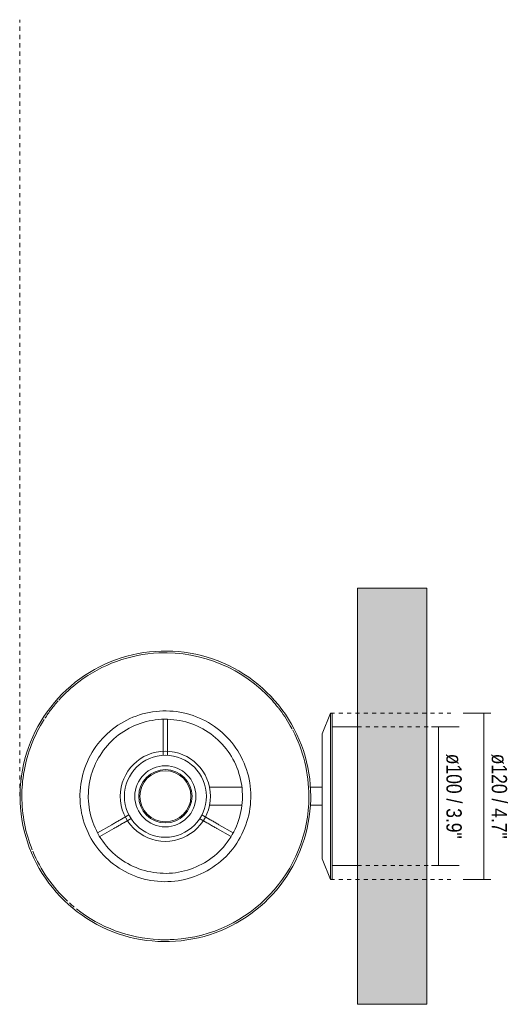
# Model space of a CAD drawing. Header units: millimetres. Extents: x -6717 to -4904, y 0 to 7139.
# Tile 4 of 4: x -6317 to -5965, y 6429 to 7139. Entities that reach past the tile are written whole.
import ezdxf

# ---------------------------------------------------------------- set-up
doc = ezdxf.new("R2010")
doc.units = ezdxf.units.MM
doc.linetypes.add('Dash', pattern=[6, 3, -3])
doc.layers.add('A-ANNO-DIMS', color=7, linetype='Dash', lineweight=9, true_color=0xd2d2d2)
for name, color, linetype, lineweight in [('A-ANNO-DIMS-5', 7, 'Continuous', 9), ('A-WALL', 7, 'Continuous', 9), ('E-LITE-EQPM', 7, 'Continuous', 20)]:
    doc.layers.add(name, color=color, linetype=linetype, lineweight=lineweight)
doc.styles.add('Arial Narrow', font='ARIALN.TTF', dxfattribs={"height": 11})
doc.dimstyles.new('FARO_-_2_2mm_Arial_Narrow_mm_Inch_Right', dxfattribs={"dimscale": 304.8, "dimtxt": 11.257741, "dimasz": 0, "dimexe": 0.049213, "dimexo": 0.0625, "dimgap": 0.008202, "dimtad": 1, "dimdec": 0, "dimzin": 0, "dimdsep": 46, "dimtxsty": 'Arial Narrow', "dimblk1": 'NONE', "dimblk2": 'NONE', "dimsah": 1, "dimcen": 0.09, "dimadec": 0, "dimazin": 0, "dimtfac": 1, "dimtdec": 4, "dimtix": 1, "dimtmove": 0, "dimatfit": 3, "dimfxl": 0.016404, "dimfxlon": 1, "dimtvp": 1, "dimtolj": 1, "dimtzin": 0, "dimarcsym": 2})

# ---------------------------------------------------------------- blocks, each defined once
blk = doc.blocks.new('64307-71 - 64307-71 SUMBA Black wall lamp Rattan Shade-541769-Planta_PDF')
at = {"layer": 'E-LITE-EQPM'}
for p, q in [((-3288.4, 6639.49), (-3294.36, 6624.59)), ((-3287.28, 6639.05), (-3288.4, 6639.49)), ((-3288.4, 6639.49), (-3288.4, 6579.5)), ((-3287.28, 6639.05), (-3287.28, 6579.5)), ((-3408.97, 6634.98), (-3408.97, 6623.22)), ((-3405.88, 6623.22), (-3405.88, 6634.98)), ((-3294.36, 6579.5), (-3294.36, 6624.59)), ((-3268.96, 6629.5), (-3287.28, 6629.5)), ((-3408.97, 6615.01), (-3408.97, 6608.91)), ((-3405.88, 6608.91), (-3405.88, 6615.01)), ((-3352.25, 6585.98), (-3375.65, 6585.98)), ((-3294.36, 6585.98), (-3302.91, 6585.98)), ((-3294.36, 6534.4), (-3294.36, 6579.5)), ((-3288.4, 6579.5), (-3288.4, 6519.5)), ((-3287.28, 6579.5), (-3287.28, 6519.95)), ((-3375.65, 6573.01), (-3352.25, 6573.01)), ((-3302.91, 6573.01), (-3294.36, 6573.01)), ((-3433.74, 6566.08), (-3438.95, 6563.07)), ((-3437.41, 6560.4), (-3432.13, 6563.45)), ((-3382.72, 6563.45), (-3377.44, 6560.4)), ((-3375.89, 6563.07), (-3381.11, 6566.08)), ((-3446.06, 6558.97), (-3456.23, 6553.1)), ((-3454.74, 6550.4), (-3444.52, 6556.3)), ((-3370.33, 6556.3), (-3360.11, 6550.4)), ((-3358.62, 6553.1), (-3368.78, 6558.97)), ((-3294.36, 6534.4), (-3288.4, 6519.5)), ((-3287.28, 6529.5), (-3268.96, 6529.5)), ((-3288.4, 6519.5), (-3287.28, 6519.95))]:
    blk.add_line(p, q, dxfattribs=at)
at = {"layer": 'E-LITE-EQPM', "flags": 128}
for points in [[(-3302.65, 6579.5), (-3302.74, 6583.69), (-3302.99, 6587.87), (-3303.41, 6592.04), (-3303.99, 6596.19), (-3304.74, 6600.31), (-3305.66, 6604.4), (-3306.73, 6608.45), (-3307.97, 6612.45), (-3309.37, 6616.4), (-3310.92, 6620.3), (-3312.63, 6624.12), (-3314.49, 6627.88), (-3316.5, 6631.55), (-3318.66, 6635.15), (-3320.95, 6638.65), (-3323.39, 6642.06), (-3325.96, 6645.37), (-3328.66, 6648.58), (-3331.48, 6651.67), (-3334.43, 6654.65), (-3337.49, 6657.51), (-3340.67, 6660.25), (-3343.95, 6662.85), (-3347.34, 6665.32), (-3350.82, 6667.66), (-3354.39, 6669.85), (-3358.04, 6671.9), (-3361.78, 6673.8), (-3365.58, 6675.55), (-3369.46, 6677.15), (-3373.39, 6678.59), (-3377.38, 6679.87), (-3381.42, 6680.99), (-3385.5, 6681.95), (-3389.62, 6682.74), (-3393.76, 6683.37), (-3397.92, 6683.83), (-3402.1, 6684.13), (-3406.29, 6684.26), (-3410.48, 6684.22), (-3414.67, 6684.02), (-3418.84, 6683.64), (-3423, 6683.1), (-3427.13, 6682.4), (-3431.23, 6681.53), (-3435.29, 6680.49), (-3439.31, 6679.3), (-3443.27, 6677.94), (-3447.18, 6676.43), (-3451.02, 6674.76), (-3454.8, 6672.94), (-3458.5, 6670.97), (-3462.11, 6668.86), (-3465.64, 6666.6), (-3469.08, 6664.2), (-3472.42, 6661.67), (-3475.65, 6659), (-3478.78, 6656.21), (-3481.79, 6653.3), (-3484.68, 6650.26), (-3487.45, 6647.12), (-3490.09, 6643.86), (-3492.6, 6640.51), (-3494.97, 6637.05), (-3497.2, 6633.51), (-3499.29, 6629.87), (-3501.23, 6626.16), (-3503.02, 6622.37), (-3504.66, 6618.51), (-3506.14, 6614.59), (-3507.47, 6610.62), (-3508.63, 6606.59), (-3509.63, 6602.52), (-3510.47, 6598.42), (-3511.15, 6594.28), (-3511.65, 6590.12), (-3512, 6585.94), (-3512.17, 6581.76), (-3512.19, 6579.5)], [(-3345.85, 6579.5), (-3345.9, 6581.96), (-3346.05, 6584.42), (-3346.29, 6586.87), (-3346.64, 6589.31), (-3347.08, 6591.73), (-3347.62, 6594.13), (-3348.25, 6596.51), (-3348.98, 6598.86), (-3349.8, 6601.19), (-3350.71, 6603.47), (-3351.72, 6605.72), (-3352.81, 6607.93), (-3353.99, 6610.09), (-3355.26, 6612.2), (-3356.61, 6614.26), (-3358.04, 6616.27), (-3359.55, 6618.21), (-3361.13, 6620.1), (-3362.79, 6621.91), (-3364.53, 6623.66), (-3366.33, 6625.34), (-3368.19, 6626.95), (-3370.12, 6628.48), (-3372.11, 6629.93), (-3374.16, 6631.31), (-3376.25, 6632.6), (-3378.4, 6633.8), (-3380.6, 6634.92), (-3382.84, 6635.94), (-3385.11, 6636.88), (-3387.43, 6637.73), (-3389.77, 6638.48), (-3392.14, 6639.14), (-3394.54, 6639.7), (-3396.96, 6640.17), (-3399.39, 6640.54), (-3401.84, 6640.81), (-3404.3, 6640.99), (-3406.76, 6641.06), (-3409.22, 6641.04), (-3411.68, 6640.92), (-3414.13, 6640.7), (-3416.58, 6640.38), (-3419, 6639.97), (-3421.41, 6639.46), (-3423.8, 6638.85), (-3426.16, 6638.15), (-3428.49, 6637.35), (-3430.79, 6636.46), (-3433.05, 6635.48), (-3435.26, 6634.41), (-3437.44, 6633.26), (-3439.56, 6632.01), (-3441.64, 6630.69), (-3443.66, 6629.28), (-3445.62, 6627.79), (-3447.52, 6626.22), (-3449.36, 6624.58), (-3451.13, 6622.87), (-3452.83, 6621.09), (-3454.45, 6619.24), (-3456, 6617.32), (-3457.48, 6615.35), (-3458.87, 6613.32), (-3460.18, 6611.24), (-3461.41, 6609.1), (-3462.55, 6606.92), (-3463.6, 6604.69), (-3464.57, 6602.42), (-3465.44, 6600.12), (-3466.22, 6597.79), (-3466.9, 6595.42), (-3467.49, 6593.03), (-3467.98, 6590.62), (-3468.38, 6588.18), (-3468.68, 6585.74), (-3468.88, 6583.29), (-3468.98, 6580.83), (-3468.99, 6579.5)], [(-3462.99, 6579.5), (-3462.95, 6581.72), (-3462.82, 6583.94), (-3462.6, 6586.15), (-3462.29, 6588.35), (-3461.89, 6590.54), (-3461.4, 6592.71), (-3460.83, 6594.85), (-3460.17, 6596.98), (-3459.43, 6599.07), (-3458.61, 6601.14), (-3457.7, 6603.17), (-3456.72, 6605.16), (-3455.65, 6607.11), (-3454.51, 6609.01), (-3453.29, 6610.87), (-3452, 6612.68), (-3450.63, 6614.44), (-3449.2, 6616.14), (-3447.7, 6617.78), (-3446.14, 6619.36), (-3444.52, 6620.88), (-3442.83, 6622.33), (-3441.09, 6623.71), (-3439.29, 6625.02), (-3437.45, 6626.26), (-3435.55, 6627.42), (-3433.62, 6628.51), (-3431.63, 6629.52), (-3429.62, 6630.44), (-3427.56, 6631.29), (-3425.47, 6632.05), (-3423.36, 6632.73), (-3421.21, 6633.33), (-3419.05, 6633.84), (-3416.87, 6634.26), (-3414.67, 6634.59), (-3412.46, 6634.84), (-3410.25, 6635), (-3408.02, 6635.06), (-3405.8, 6635.04), (-3403.58, 6634.93), (-3401.37, 6634.74), (-3399.16, 6634.45), (-3396.97, 6634.08), (-3394.8, 6633.61), (-3392.64, 6633.07), (-3390.51, 6632.43), (-3388.41, 6631.71), (-3386.34, 6630.91), (-3384.3, 6630.03), (-3382.3, 6629.06), (-3380.33, 6628.02), (-3378.41, 6626.89), (-3376.54, 6625.7), (-3374.72, 6624.43), (-3372.95, 6623.08), (-3371.23, 6621.67), (-3369.58, 6620.19), (-3367.98, 6618.64), (-3366.45, 6617.03), (-3364.98, 6615.36), (-3363.58, 6613.64), (-3362.25, 6611.86), (-3360.99, 6610.02), (-3359.8, 6608.14), (-3358.7, 6606.22), (-3357.67, 6604.25), (-3356.72, 6602.24), (-3355.85, 6600.19), (-3355.06, 6598.11), (-3354.36, 6596), (-3353.74, 6593.87), (-3353.21, 6591.71), (-3352.77, 6589.53), (-3352.41, 6587.34), (-3352.14, 6585.13), (-3351.96, 6582.92), (-3351.86, 6580.7), (-3351.85, 6579.5)], [(-3408.97, 6623.22), (-3408.97, 6622.54), (-3408.97, 6621.85), (-3408.97, 6621.15), (-3408.97, 6620.44), (-3408.97, 6619.71), (-3408.97, 6618.99), (-3408.97, 6618.25), (-3408.97, 6617.51), (-3408.97, 6616.77), (-3408.97, 6616.02), (-3408.97, 6615.27), (-3408.97, 6615.01)], [(-3405.88, 6615.01), (-3405.88, 6615.76), (-3405.88, 6616.51), (-3405.88, 6617.25), (-3405.88, 6618), (-3405.88, 6618.73), (-3405.88, 6619.46), (-3405.88, 6620.19), (-3405.88, 6620.9), (-3405.88, 6621.61), (-3405.88, 6622.31), (-3405.88, 6622.99), (-3405.88, 6623.22)], [(-3512.19, 6579.5), (-3512.11, 6575.31), (-3511.86, 6571.12), (-3511.44, 6566.95), (-3510.86, 6562.8), (-3510.11, 6558.68), (-3509.19, 6554.59), (-3508.11, 6550.54), (-3506.88, 6546.54), (-3505.48, 6542.59), (-3503.92, 6538.7), (-3502.21, 6534.87), (-3500.35, 6531.11), (-3498.35, 6527.44), (-3496.19, 6523.84), (-3493.89, 6520.34), (-3491.46, 6516.93), (-3488.89, 6513.62), (-3486.19, 6510.41), (-3483.36, 6507.32), (-3480.42, 6504.34), (-3477.35, 6501.48), (-3474.18, 6498.74), (-3470.9, 6496.14), (-3467.51, 6493.67), (-3464.03, 6491.33), (-3460.46, 6489.14), (-3456.8, 6487.09), (-3453.07, 6485.19), (-3449.26, 6483.44), (-3445.39, 6481.85), (-3441.45, 6480.41), (-3437.46, 6479.12), (-3433.42, 6478), (-3429.35, 6477.04), (-3425.23, 6476.25), (-3421.09, 6475.62), (-3416.92, 6475.16), (-3412.74, 6474.86), (-3408.55, 6474.73), (-3404.36, 6474.77), (-3400.18, 6474.98), (-3396, 6475.35), (-3391.85, 6475.89), (-3387.72, 6476.59), (-3383.62, 6477.47), (-3379.56, 6478.5), (-3375.54, 6479.69), (-3371.58, 6481.05), (-3367.67, 6482.56), (-3363.82, 6484.23), (-3360.05, 6486.05), (-3356.35, 6488.02), (-3352.73, 6490.13), (-3349.2, 6492.39), (-3345.77, 6494.79), (-3342.43, 6497.32), (-3339.19, 6499.99), (-3336.07, 6502.78), (-3333.06, 6505.69), (-3330.17, 6508.73), (-3327.4, 6511.87), (-3324.76, 6515.13), (-3322.25, 6518.48), (-3319.88, 6521.94), (-3317.65, 6525.49), (-3315.56, 6529.12), (-3313.62, 6532.83), (-3311.83, 6536.62), (-3310.19, 6540.48), (-3308.71, 6544.4), (-3307.38, 6548.37), (-3306.22, 6552.4), (-3305.21, 6556.47), (-3304.38, 6560.57), (-3303.7, 6564.71), (-3303.19, 6568.87), (-3302.85, 6573.05), (-3302.68, 6577.23), (-3302.65, 6579.5)], [(-3468.99, 6579.5), (-3468.95, 6577.03), (-3468.8, 6574.58), (-3468.55, 6572.12), (-3468.21, 6569.69), (-3467.77, 6567.26), (-3467.23, 6564.86), (-3466.6, 6562.48), (-3465.87, 6560.13), (-3465.05, 6557.81), (-3464.13, 6555.52), (-3463.13, 6553.27), (-3462.04, 6551.06), (-3460.86, 6548.9), (-3459.59, 6546.79), (-3458.24, 6544.73), (-3456.81, 6542.73), (-3455.3, 6540.78), (-3453.71, 6538.9), (-3452.05, 6537.08), (-3450.32, 6535.33), (-3448.52, 6533.65), (-3446.65, 6532.04), (-3444.72, 6530.51), (-3442.74, 6529.06), (-3440.69, 6527.68), (-3438.59, 6526.4), (-3436.44, 6525.19), (-3434.25, 6524.08), (-3432.01, 6523.05), (-3429.73, 6522.11), (-3427.42, 6521.26), (-3425.08, 6520.51), (-3422.7, 6519.85), (-3420.31, 6519.29), (-3417.89, 6518.82), (-3415.45, 6518.45), (-3413.01, 6518.18), (-3410.55, 6518), (-3408.09, 6517.93), (-3405.63, 6517.95), (-3403.17, 6518.07), (-3400.71, 6518.29), (-3398.27, 6518.61), (-3395.84, 6519.02), (-3393.43, 6519.53), (-3391.05, 6520.14), (-3388.69, 6520.84), (-3386.36, 6521.64), (-3384.06, 6522.53), (-3381.8, 6523.51), (-3379.58, 6524.58), (-3377.41, 6525.74), (-3375.28, 6526.98), (-3373.21, 6528.31), (-3371.19, 6529.72), (-3369.23, 6531.2), (-3367.33, 6532.77), (-3365.49, 6534.41), (-3363.72, 6536.12), (-3362.02, 6537.91), (-3360.39, 6539.76), (-3358.84, 6541.67), (-3357.37, 6543.64), (-3355.97, 6545.67), (-3354.66, 6547.76), (-3353.44, 6549.89), (-3352.3, 6552.07), (-3351.24, 6554.3), (-3350.28, 6556.57), (-3349.41, 6558.87), (-3348.63, 6561.21), (-3347.95, 6563.57), (-3347.36, 6565.96), (-3346.86, 6568.38), (-3346.47, 6570.81), (-3346.17, 6573.25), (-3345.97, 6575.71), (-3345.87, 6578.17), (-3345.85, 6579.5)], [(-3351.85, 6579.5), (-3351.9, 6577.27), (-3352.03, 6575.05), (-3352.25, 6572.84), (-3352.56, 6570.64), (-3352.96, 6568.46), (-3353.44, 6566.29), (-3354.02, 6564.14), (-3354.67, 6562.01), (-3355.41, 6559.92), (-3356.24, 6557.86), (-3357.14, 6555.83), (-3358.13, 6553.83), (-3359.2, 6551.88), (-3360.34, 6549.98), (-3361.56, 6548.12), (-3362.85, 6546.31), (-3364.21, 6544.55), (-3365.64, 6542.85), (-3367.14, 6541.21), (-3368.71, 6539.63), (-3370.33, 6538.11), (-3372.02, 6536.66), (-3373.76, 6535.28), (-3375.55, 6533.97), (-3377.4, 6532.73), (-3379.29, 6531.57), (-3381.23, 6530.48), (-3383.21, 6529.48), (-3385.23, 6528.55), (-3387.29, 6527.7), (-3389.37, 6526.94), (-3391.49, 6526.26), (-3393.63, 6525.66), (-3395.8, 6525.15), (-3397.98, 6524.73), (-3400.18, 6524.4), (-3402.38, 6524.15), (-3404.6, 6524), (-3406.82, 6523.93), (-3409.05, 6523.95), (-3411.27, 6524.06), (-3413.48, 6524.26), (-3415.68, 6524.54), (-3417.88, 6524.92), (-3420.05, 6525.38), (-3422.2, 6525.93), (-3424.33, 6526.56), (-3426.44, 6527.28), (-3428.51, 6528.08), (-3430.55, 6528.96), (-3432.55, 6529.93), (-3434.51, 6530.97), (-3436.43, 6532.1), (-3438.3, 6533.29), (-3440.13, 6534.57), (-3441.9, 6535.91), (-3443.61, 6537.32), (-3445.27, 6538.8), (-3446.87, 6540.35), (-3448.4, 6541.96), (-3449.87, 6543.63), (-3451.27, 6545.35), (-3452.6, 6547.13), (-3453.86, 6548.97), (-3455.04, 6550.85), (-3456.15, 6552.78), (-3457.18, 6554.75), (-3458.13, 6556.76), (-3459, 6558.8), (-3459.78, 6560.88), (-3460.49, 6562.99), (-3461.1, 6565.12), (-3461.64, 6567.28), (-3462.08, 6569.46), (-3462.44, 6571.65), (-3462.71, 6573.86), (-3462.89, 6576.08), (-3462.98, 6578.3), (-3462.99, 6579.5)], [(-3438.95, 6563.07), (-3439.6, 6562.7), (-3440.25, 6562.33), (-3440.9, 6561.95), (-3441.54, 6561.58), (-3442.18, 6561.21), (-3442.81, 6560.85), (-3443.44, 6560.49), (-3444.06, 6560.13), (-3444.67, 6559.78), (-3445.27, 6559.43), (-3445.86, 6559.09), (-3446.06, 6558.97)], [(-3444.52, 6556.3), (-3443.93, 6556.64), (-3443.33, 6556.98), (-3442.72, 6557.33), (-3442.11, 6557.69), (-3441.48, 6558.05), (-3440.85, 6558.41), (-3440.21, 6558.78), (-3439.57, 6559.15), (-3438.93, 6559.52), (-3438.28, 6559.9), (-3437.63, 6560.27), (-3437.41, 6560.4)], [(-3377.44, 6560.4), (-3376.79, 6560.03), (-3376.14, 6559.65), (-3375.5, 6559.28), (-3374.85, 6558.91), (-3374.21, 6558.54), (-3373.58, 6558.17), (-3372.95, 6557.81), (-3372.34, 6557.46), (-3371.72, 6557.1), (-3371.12, 6556.75), (-3370.53, 6556.41), (-3370.33, 6556.3)], [(-3368.78, 6558.97), (-3369.37, 6559.31), (-3369.97, 6559.65), (-3370.58, 6560.01), (-3371.2, 6560.36), (-3371.82, 6560.72), (-3372.45, 6561.09), (-3373.09, 6561.45), (-3373.73, 6561.83), (-3374.37, 6562.2), (-3375.02, 6562.57), (-3375.67, 6562.94), (-3375.89, 6563.07)]]:
    blk.add_lwpolyline(points, dxfattribs=at)
at = {"layer": 'E-LITE-EQPM'}
for radius, start, end in [(103.45, 92.63654, 127.04288), (103.45, 42.01568, 92.43753), (103.45, 127.12527, 137.84463), (103.45, 138.31683, 142.7084), (103.45, 38.22798, 41.99223), (103.45, 142.78151, 147.04774), (103.45, 36.93512, 38.06296), (103.45, 28.42736, 36.89269), (103.45, 147.56255, 170), (103.45, 27.92102, 28.36921), (103.45, 0, 27.40694), (32.5, 90, 270), (32.5, 270, 90), (29.54, 0, 180), (103.45, 170.23272, 180), (22.04, 0, 180), (19.2, 0, 180), (18.4, 0, 180), (103.45, 180, 201.98054), (29.54, 180, 0), (22.04, 180, 0), (19.2, 180, 0), (18.4, 180, 0), (103.45, 273.50706, 0), (103.45, 202.4269, 227.06826), (103.45, 228.0055, 230.58442), (103.45, 231.7243, 267.36346), (103.45, 267.51076, 273.44586)]:
    blk.add_arc((-3407.42, 6579.5), radius, start, end, dxfattribs=at)
blk = doc.blocks.new('DIMBLOCK4-Planta_PDF')
at = {"layer": 'A-ANNO-DIMS-5', "color": 251, "true_color": 0x5b5b5b, "transparency": 16777216}
for p, q in [((-6019.94, 6629.5), (-5999.94, 6629.5)), ((-6014.94, 6629.5), (-6019.94, 6629.5)), ((-6014.94, 6529.5), (-6014.94, 6629.5)), ((-6019.94, 6529.5), (-5999.94, 6529.5)), ((-6014.94, 6529.5), (-6019.94, 6529.5))]:
    blk.add_line(p, q, dxfattribs=at)
at = {"layer": 'A-ANNO-DIMS-5', "color": 0, "transparency": 16777216, "insert": (-5998.23, 6610.14), "char_height": 11, "width": 73.5506, "attachment_point": 1, "rotation": 270, "line_spacing_factor": 0.974696, "style": 'Arial Narrow'}
blk.add_mtext('ø100 / 3.9"', dxfattribs=at)
blk = doc.blocks.new('_None')
blk = doc.blocks.new('DIMBLOCK5-Planta_PDF')
at = {"layer": 'A-ANNO-DIMS-5', "color": 251, "true_color": 0x5b5b5b, "transparency": 16777216}
for p, q in [((-5982.06, 6639.49), (-5997.26, 6639.49)), ((-5982.26, 6519.5), (-5982.26, 6639.49)), ((-5982.26, 6639.49), (-5977.26, 6639.49)), ((-5982.06, 6519.5), (-5997.26, 6519.5)), ((-5982.26, 6519.5), (-5977.26, 6519.5))]:
    blk.add_line(p, q, dxfattribs=at)
at = {"layer": 'A-ANNO-DIMS-5', "color": 0, "transparency": 16777216, "insert": (-5965.55, 6610.14), "char_height": 11, "width": 73.5506, "attachment_point": 1, "rotation": 270, "line_spacing_factor": 0.974696, "style": 'Arial Narrow'}
blk.add_mtext('ø120 / 4.7"', dxfattribs=at)

msp = doc.modelspace()

# ---------------------------------------------------------------- hatches: boundary and pattern name
at = {"layer": 'A-WALL', "true_color": 0xf7f7f7}
msp.add_hatch(color=7, dxfattribs=at).paths.add_polyline_path([(-6023.35, 6429.5), (-6023.35, 6729.5), (-6073.35, 6729.5), (-6073.35, 6429.5)])

# ---------------------------------------------------------------- linework, layer by layer
at = {"layer": 'A-ANNO-DIMS'}
for p, q in [((-6316.81, 6579.5), (-6316.81, 7139.5)), ((-6092.79, 6639.49), (-6006.07, 6639.49)), ((-6073.35, 6629.5), (-6018.35, 6629.5)), ((-6073.35, 6529.5), (-6020.89, 6529.5)), ((-6092.79, 6519.5), (-6006.07, 6519.5))]:
    msp.add_line(p, q, dxfattribs=at)
at = {"layer": 'A-WALL', "color": 253, "true_color": 0xaaaaaa}
for p, q in [((-6073.35, 6429.5), (-6073.35, 6729.5)), ((-6073.35, 6729.5), (-6023.35, 6729.5)), ((-6023.35, 6729.5), (-6023.35, 6429.5)), ((-6073.35, 6429.5), (-6023.35, 6429.5))]:
    msp.add_line(p, q, dxfattribs=at)

# ---------------------------------------------------------------- block references
at = {"layer": 'E-LITE-EQPM'}
msp.add_blockref('64307-71 - 64307-71 SUMBA Black wall lamp Rattan Shade-541769-Planta_PDF', (-2804.39, 0), dxfattribs=at)

# ---------------------------------------------------------------- dimensions: what is measured, and where the dimension line sits
at = {"layer": 'A-ANNO-DIMS', "color": 251, "linetype": 'Continuous', "true_color": 0x5b5b5b}
for base, p1, p2, override, picture, middle in [((-5982.26, 6639.49), (-5977.26, 6519.5), (-5977.26, 6639.49), {"dimtad": 4, "dimpost": '<>', "dimfxl": 119.990497}, 'DIMBLOCK5-Planta_PDF', (-5972.64, 6579.5)), ((-6014.94, 6629.5), (-6019.94, 6529.5), (-6019.94, 6629.5), {"dimtad": 4, "dimpost": '<>', "dimfxl": 100.0003}, 'DIMBLOCK4-Planta_PDF', (-6005.32, 6579.5))]:
    dim = msp.add_linear_dim(base=base, p1=p1, p2=p2, angle=90, text='ø<>', dimstyle='FARO_-_2_2mm_Arial_Narrow_mm_Inch_Right', override=override, dxfattribs=at)
    dim.commit()
    dim.dimension.update_dxf_attribs({"geometry": picture, "text_midpoint": middle})

doc.saveas('drawing.dxf')
